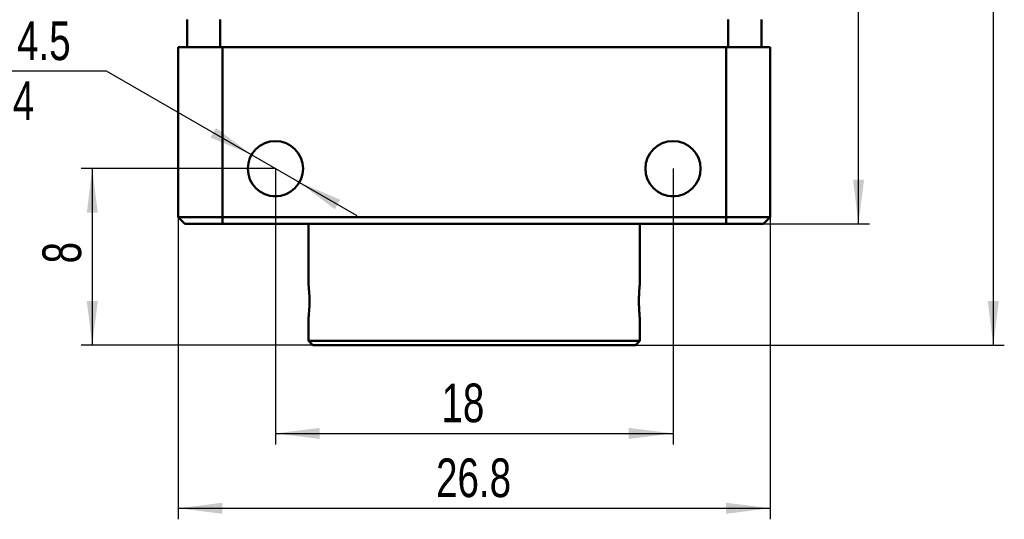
# Model space of a CAD drawing. Header units: millimetres. Extents: x 2 to 208, y 2 to 146.
# Tile 3 of 13: x 48 to 92, y 36 to 59. Entities that reach past the tile are written whole.
import ezdxf

# ---------------------------------------------------------------- set-up
doc = ezdxf.new("R2010")
doc.units = ezdxf.units.MM
doc.header["$LTSCALE"] = 0.5
doc.layers.add('DIM', color=82, linetype='Continuous')
doc.layers.add('SOL', color=7, linetype='Continuous', lineweight=50)
doc.styles.add('SLDTEXTSTYLE4', font='ARIALNI.TTF', dxfattribs={"width": 0.87})
doc.styles.add('SLDTEXTSTYLE5', font='ARIALN.TTF', dxfattribs={"width": 0.87})
doc.dimstyles.new('SLDDIMSTYLE0', dxfattribs={"dimtxt": 1.75, "dimasz": 2, "dimexe": 0, "dimexo": 0.0625, "dimgap": 0.4375, "dimtad": 2, "dimrnd": 1e-09, "dimzin": 12, "dimdsep": 46, "dimtxsty": 'SLDTEXTSTYLE4', "dimsah": 1, "dimcen": 0.09, "dimadec": 0, "dimazin": 3, "dimtfac": 1, "dimtofl": 0, "dimtmove": 0, "dimatfit": 3, "dimfxl": 1, "dimfrac": 2, "dimtolj": 1, "dimtzin": 12, "dimarcsym": 0})
doc.dimstyles.new('SLDDIMSTYLE1', dxfattribs={"dimtxt": 1.75, "dimasz": 2, "dimexe": 0, "dimexo": 0.0625, "dimgap": 0.4375, "dimtad": 2, "dimdec": 1, "dimrnd": 1e-09, "dimzin": 12, "dimdsep": 46, "dimtxsty": 'SLDTEXTSTYLE4', "dimsah": 1, "dimcen": 0.09, "dimadec": 0, "dimazin": 3, "dimtfac": 1, "dimtofl": 0, "dimtmove": 0, "dimatfit": 3, "dimfxl": 1, "dimfrac": 2, "dimtolj": 1, "dimtzin": 12, "dimarcsym": 0})
doc.dimstyles.new('SLDDIMSTYLE2', dxfattribs={"dimtxt": 1.75, "dimasz": 2, "dimexe": 0, "dimexo": 0.0625, "dimgap": 0.4375, "dimtad": 0, "dimtih": 1, "dimtoh": 1, "dimdec": 1, "dimrnd": 1e-09, "dimzin": 12, "dimdsep": 46, "dimtxsty": 'SLDTEXTSTYLE4', "dimsah": 1, "dimcen": 0, "dimadec": 0, "dimazin": 3, "dimtfac": 1, "dimtmove": 0, "dimatfit": 3, "dimfxl": 1, "dimfrac": 2, "dimtolj": 1, "dimtzin": 12, "dimarcsym": 0})

# ---------------------------------------------------------------- blocks, each defined once
blk = doc.blocks.new('_D')
at = {"layer": 'DIM'}
for p, q in [((54.967, 50.096), (54.967, 36.414)), ((81.767, 50.096), (81.767, 36.414)), ((54.967, 36.914), (81.767, 36.914))]:
    blk.add_line(p, q, dxfattribs=at)
for points in [[(54.967, 36.914), (56.967, 36.664), (56.967, 37.164)], [(81.767, 36.914), (79.767, 37.164), (79.767, 36.664)]]:
    blk.add_solid(points, dxfattribs=at)
at = {"layer": 'DIM', "insert": (66.641, 39.17), "char_height": 1.75, "attachment_point": 1, "style": 'SLDTEXTSTYLE5'}
blk.add_mtext('26.8', dxfattribs=at)
blk = doc.blocks.new('_D_1')
at = {"layer": 'DIM'}
for p, q in [((76.592, 85.41), (86.267, 85.41)), ((85.767, 49.796), (85.767, 85.41)), ((79.767, 49.796), (86.267, 49.796))]:
    blk.add_line(p, q, dxfattribs=at)
for points in [[(85.767, 85.41), (85.517, 83.41), (86.017, 83.41)], [(85.767, 49.796), (86.017, 51.796), (85.517, 51.796)]]:
    blk.add_solid(points, dxfattribs=at)
at = {"layer": 'DIM', "insert": (83.511, 65.069), "char_height": 1.75, "attachment_point": 1, "rotation": 90, "style": 'SLDTEXTSTYLE5'}
blk.add_mtext('35.6', dxfattribs=at)
blk = doc.blocks.new('SW_SYMBOL_HOLE_DEPTH')
at = {"layer": 'DIM', "color": 0}
for p, q in [((0, 437.5), (400, 437.5)), ((200, 437.5), (200, 37.5)), ((50, 277.5), (200, 37.5)), ((350, 277.5), (200, 37.5))]:
    blk.add_line(p, q, dxfattribs=at)
blk = doc.blocks.new('_D_3')
at = {"layer": 'DIM'}
for p, q in [((51.726, 56.706), (35.163, 56.706)), ((58.284, 52.921), (51.726, 56.706)), ((60.45, 51.671), (58.284, 52.921)), ((60.45, 51.671), (63.048, 50.171))]:
    blk.add_line(p, q, dxfattribs=at)
for points in [[(58.284, 52.921), (56.677, 54.137), (56.427, 53.704)], [(60.45, 51.671), (62.057, 50.455), (62.307, 50.888)]]:
    blk.add_solid(points, dxfattribs=at)
at = {"layer": 'DIM', "xscale": 0.0045117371, "yscale": 0.0045117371, "zscale": 0.0045117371}
for p in [(44.753, 56.951), (44.561, 54.241)]:
    blk.add_blockref('SW_SYMBOL_HOLE_DEPTH', p, dxfattribs=at)
at = {"layer": 'DIM', "char_height": 1.75, "attachment_point": 1, "style": 'SLDTEXTSTYLE5'}
for s, insert in [('4 x ', (35.163, 58.961)), ('%%c', (38.345, 58.954)), (' 2.5 ', (40.912, 58.961)), (' 4.5', (47.185, 58.961)), ('M3 - 6H ', (37, 56.251)), (' 4', (46.994, 56.251))]:
    blk.add_mtext(s, dxfattribs=dict(at, insert=insert))
blk = doc.blocks.new('_D_4')
at = {"layer": 'DIM'}
for p, q in [((76.592, 85.41), (92.367, 85.41)), ((91.867, 85.41), (91.867, 44.296)), ((75.667, 44.296), (92.367, 44.296))]:
    blk.add_line(p, q, dxfattribs=at)
for points in [[(91.867, 85.41), (91.617, 83.41), (92.117, 83.41)], [(91.867, 44.296), (92.117, 46.296), (91.617, 46.296)]]:
    blk.add_solid(points, dxfattribs=at)
at = {"layer": 'DIM', "insert": (89.611, 61.689), "char_height": 1.75, "attachment_point": 1, "rotation": 90, "style": 'SLDTEXTSTYLE5'}
blk.add_mtext('41.1', dxfattribs=at)
blk = doc.blocks.new('_D_5')
at = {"layer": 'DIM'}
for p, q in [((59.367, 52.296), (50.575, 52.296)), ((51.075, 52.296), (51.075, 44.296)), ((61.067, 44.296), (50.575, 44.296))]:
    blk.add_line(p, q, dxfattribs=at)
for points in [[(51.075, 52.296), (50.825, 50.296), (51.325, 50.296)], [(51.075, 44.296), (51.325, 46.296), (50.825, 46.296)]]:
    blk.add_solid(points, dxfattribs=at)
at = {"layer": 'DIM', "insert": (48.819, 48.004), "char_height": 1.75, "attachment_point": 1, "rotation": 90, "style": 'SLDTEXTSTYLE5'}
blk.add_mtext('8', dxfattribs=at)
blk = doc.blocks.new('_D_6')
at = {"layer": 'DIM'}
for p, q in [((59.367, 52.296), (59.367, 39.805)), ((77.367, 52.296), (77.367, 39.805)), ((59.367, 40.305), (77.367, 40.305))]:
    blk.add_line(p, q, dxfattribs=at)
for points in [[(59.367, 40.305), (61.367, 40.055), (61.367, 40.555)], [(77.367, 40.305), (75.367, 40.555), (75.367, 40.055)]]:
    blk.add_solid(points, dxfattribs=at)
at = {"layer": 'DIM', "insert": (66.885, 42.561), "char_height": 1.75, "attachment_point": 1, "style": 'SLDTEXTSTYLE5'}
blk.add_mtext('18', dxfattribs=at)

msp = doc.modelspace()

# ---------------------------------------------------------------- linework, layer by layer
at = {"layer": 'SOL'}
for p, q in [((55.3669243, 57.7959122), (55.3669243, 59.0473093)), ((56.8669243, 57.7959122), (56.8669243, 59.0473093)), ((79.8669243, 57.7959122), (79.8669243, 59.0473093)), ((81.3669243, 57.7959122), (81.3669243, 59.0473093)), ((54.9669243, 50.0959122), (54.9669243, 57.7959122)), ((54.9669243, 57.7959122), (56.9669243, 57.7959122)), ((56.9669243, 57.7959122), (79.7669243, 57.7959122)), ((56.9669243, 57.7959122), (56.9669243, 50.0959122)), ((79.7669243, 50.0959122), (79.7669243, 57.7959122)), ((79.7669243, 57.7959122), (81.7669243, 57.7959122)), ((81.7669243, 57.7959122), (81.7669243, 50.0959122)), ((59.2669243, 51.0499186), (59.4669243, 51.0499186)), ((77.2669243, 51.0499186), (77.4669243, 51.0499186)), ((54.9669243, 50.0959122), (56.9669243, 50.0959122)), ((54.9669243, 50.0959122), (55.2669243, 49.7959122)), ((56.9669243, 50.0959122), (79.7669243, 50.0959122)), ((56.9669243, 50.0959122), (56.9669243, 49.7959122)), ((79.7669243, 50.0959122), (81.7669243, 50.0959122)), ((79.7669243, 50.0959122), (79.7669243, 49.7959122)), ((81.7669243, 50.0959122), (81.4669243, 49.7959122)), ((56.9669243, 49.7959122), (55.2669243, 49.7959122)), ((79.7669243, 49.7959122), (56.9669243, 49.7959122)), ((60.8669243, 49.7959122), (60.8669243, 47.085926)), ((75.8669243, 47.0857884), (75.8669243, 49.7959122)), ((81.4669243, 49.7959122), (79.7669243, 49.7959122)), ((60.8669243, 45.4959122), (60.8669243, 44.4959122)), ((75.8669243, 44.4959122), (75.8669243, 45.4961577)), ((60.8669243, 44.4959122), (61.0669243, 44.2959122)), ((60.8669243, 44.4959122), (75.8669243, 44.4959122)), ((75.6669243, 44.2959122), (61.0669243, 44.2959122)), ((75.6669243, 44.2959122), (75.8669243, 44.4959122))]:
    msp.add_line(p, q, dxfattribs=at)
for centre in [(59.3669243, 52.2959122), (77.3669243, 52.2959122)]:
    msp.add_circle(centre, 1.25, dxfattribs=at)
msp.add_arc((53.3898259, 46.2958815), 7.5197707, 353.89319677, 6.03075666, dxfattribs=at)
for points, knots in [([(75.8241356, 46.2959122), (75.825101, 46.3855361), (75.8270316, 46.5647715), (75.8405841, 46.8043778), (75.8552864, 46.983849), (75.8658764, 47.086198), (75.8658607, 47.0859049), (75.8658545, 47.0857884)], [0, 0, 0, 0, 0.2140059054, 0.4279822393, 0.6427252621, 0.8579740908, 1, 1, 1, 1]), ([(75.8668989, 45.4961577), (75.8669074, 45.4960759), (75.8684598, 45.4811102), (75.8628346, 45.5336513), (75.8508458, 45.6569494), (75.8355644, 45.8629), (75.8256382, 46.0871958), (75.8245631, 46.2365283), (75.8241356, 46.2959122)], [0, 0, 0, 0, 0.0011739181, 0.2147541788, 0.428303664, 0.64289402, 0.8579923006, 1, 1, 1, 1])]:
    msp.add_open_spline(points, degree=3, knots=knots, dxfattribs=at)

# ---------------------------------------------------------------- dimensions: what is measured, and where the dimension line sits
at = {"layer": 'DIM'}
for base, p1, p2, dimstyle, picture, middle in [((91.8669243, 44.2959122), (76.5919243, 85.4102144), (75.6669243, 44.2959122), 'SLDDIMSTYLE1', '_D_4', (91.8669243, 63.6076909)), ((85.7669243, 85.4102144), (79.7669243, 49.7959122), (76.5919243, 85.4102144), 'SLDDIMSTYLE1', '_D_1', (85.7669243, 66.9882888)), ((51.075021, 44.2959122), (59.3669243, 52.2959122), (61.0669243, 44.2959122), 'SLDDIMSTYLE0', '_D_5', (51.075021, 48.5520299))]:
    dim = msp.add_linear_dim(base=base, p1=p1, p2=p2, angle=90, dimstyle=dimstyle, dxfattribs=at)
    dim.commit()
    dim.dimension.update_dxf_attribs({"geometry": picture, "text_midpoint": middle, "dimtype": 160})
dim = msp.add_diameter_dim_2p(p1=(58.2843324, 52.920808), p2=(60.4495162, 51.6710164), text='4 x <> {\\fGDT;x} 4.5\\PM3 - 6H {\\fGDT;x} 4\\P', dimstyle='SLDDIMSTYLE2', dxfattribs=at)
dim.commit()
dim.dimension.update_dxf_attribs({"geometry": '_D_3', "text_midpoint": (42.8197045, 56.6979471), "dimtype": 163})
for base, p1, p2, picture, middle in [((77.3669243, 40.3047641), (59.3669243, 52.2959122), (77.3669243, 52.2959122), '_D_6', (67.981569, 40.3047641)), ((81.7669243, 36.9141182), (54.9669243, 50.0959122), (81.7669243, 50.0959122), '_D', (68.5602021, 36.9141182))]:
    dim = msp.add_linear_dim(base=base, p1=p1, p2=p2, dimstyle='SLDDIMSTYLE0', dxfattribs=at)
    dim.commit()
    dim.dimension.update_dxf_attribs({"geometry": picture, "text_midpoint": middle, "dimtype": 160})

doc.saveas('drawing.dxf')
